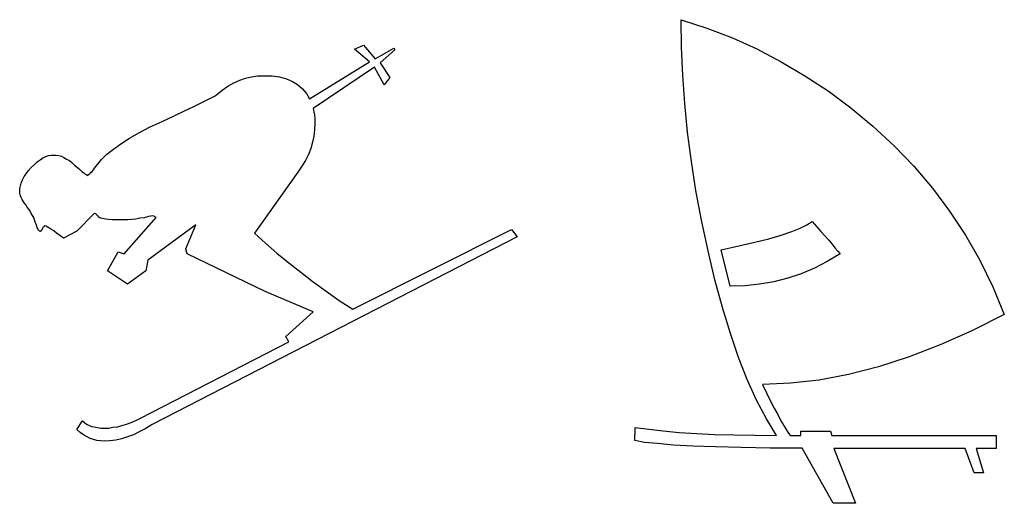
# Model space of a CAD drawing. Extents: x 0.1 to 23.8, y -0.4 to 2.2.
# Tile 1 of 5: x 0.1 to 4.9, y -0.3 to 2.1. Entities that reach past the tile are written whole.
import ezdxf

# ---------------------------------------------------------------- set-up
doc = ezdxf.new("R2010")
doc.units = 0

msp = doc.modelspace()

# ---------------------------------------------------------------- linework, layer by layer
at = {"color": 0}
for p, q in [((3.373047, 1.931641, 0.5), (3.371094, 2.066406, 0.5)), ((3.371094, 2.066406, 0.5), (3.496094, 2.025391, 0.5)), ((3.496094, 2.025391, 0.5), (3.621094, 1.978516, 0.5)), ((3.621094, 1.978516, 0.5), (3.740234, 1.923828, 0.5)), ((1.777344, 1.921875, 0.5), (1.822266, 1.941406, 0.5)), ((1.851563, 1.861328, 0.5), (1.777344, 1.921875, 0.5)), ((1.822266, 1.941406, 0.5), (1.878906, 1.875, 0.5)), ((1.878906, 1.875, 0.5), (1.96875, 1.927734, 0.5)), ((1.96875, 1.927734, 0.5), (1.974609, 1.919922, 0.5)), ((3.378906, 1.794922, 0.5), (3.373047, 1.931641, 0.5)), ((3.740234, 1.923828, 0.5), (3.859375, 1.861328, 0.5)), ((1.974609, 1.919922, 0.5), (1.902344, 1.855469, 0.5)), ((1.558594, 1.679688, 0.5), (1.851563, 1.861328, 0.5)), ((1.875, 1.833984, 0.5), (1.576172, 1.632813, 0.5)), ((1.921875, 1.748047, 0.5), (1.875, 1.833984, 0.5)), ((1.902344, 1.855469, 0.5), (1.949219, 1.785156, 0.5)), ((3.859375, 1.861328, 0.5), (3.974609, 1.792969, 0.5)), ((1.21875, 1.771484, 0.5), (1.246094, 1.78125, 0.5)), ((1.246094, 1.78125, 0.5), (1.275391, 1.787109, 0.5)), ((1.275391, 1.787109, 0.5), (1.304688, 1.792969, 0.5)), ((1.304688, 1.792969, 0.5), (1.333984, 1.792969, 0.5)), ((1.333984, 1.792969, 0.5), (1.375, 1.792969, 0.5)), ((1.375, 1.792969, 0.5), (1.412109, 1.787109, 0.5)), ((1.412109, 1.787109, 0.5), (1.445313, 1.777344, 0.5)), ((1.445313, 1.777344, 0.5), (1.474609, 1.765625, 0.5)), ((1.949219, 1.785156, 0.5), (1.921875, 1.748047, 0.5)), ((3.388672, 1.658203, 0.5), (3.378906, 1.794922, 0.5)), ((3.974609, 1.792969, 0.5), (4.087891, 1.71875, 0.5)), ((1.132813, 1.722656, 0.5), (1.160156, 1.742188, 0.5)), ((1.160156, 1.742188, 0.5), (1.189453, 1.757813, 0.5)), ((1.189453, 1.757813, 0.5), (1.21875, 1.771484, 0.5)), ((1.474609, 1.765625, 0.5), (1.5, 1.75, 0.5)), ((1.5, 1.75, 0.5), (1.523438, 1.728516, 0.5)), ((1.058594, 1.675781, 0.5), (1.082031, 1.6875, 0.5)), ((1.082031, 1.6875, 0.5), (1.097656, 1.695313, 0.5)), ((1.097656, 1.695313, 0.5), (1.105469, 1.701172, 0.5)), ((1.105469, 1.701172, 0.5), (1.132813, 1.722656, 0.5)), ((1.523438, 1.728516, 0.5), (1.542969, 1.707031, 0.5)), ((1.542969, 1.707031, 0.5), (1.558594, 1.679688, 0.5)), ((4.087891, 1.71875, 0.5), (4.199219, 1.636719, 0.5)), ((0.949219, 1.621094, 0.5), (0.994141, 1.642578, 0.5)), ((0.994141, 1.642578, 0.5), (1.029297, 1.660156, 0.5)), ((1.029297, 1.660156, 0.5), (1.058594, 1.675781, 0.5)), ((3.402344, 1.517578, 0.5), (3.388672, 1.658203, 0.5)), ((4.199219, 1.636719, 0.5), (4.306641, 1.546875, 0.5)), ((0.839844, 1.570313, 0.5), (0.898438, 1.597656, 0.5)), ((0.898438, 1.597656, 0.5), (0.949219, 1.621094, 0.5)), ((1.576172, 1.632813, 0.5), (1.578125, 1.625, 0.5)), ((1.578125, 1.625, 0.5), (1.580078, 1.615234, 0.5)), ((1.580078, 1.615234, 0.5), (1.582031, 1.605469, 0.5)), ((1.582031, 1.605469, 0.5), (1.582031, 1.597656, 0.5)), ((1.582031, 1.597656, 0.5), (1.583984, 1.587891, 0.5)), ((1.583984, 1.587891, 0.5), (1.583984, 1.578125, 0.5)), ((0.728516, 1.515625, 0.5), (0.78125, 1.542969, 0.5)), ((0.78125, 1.542969, 0.5), (0.839844, 1.570313, 0.5)), ((1.583984, 1.558594, 0.5), (1.582031, 1.529297, 0.5)), ((1.583984, 1.578125, 0.5), (1.583984, 1.568359, 0.5)), ((1.583984, 1.568359, 0.5), (1.583984, 1.558594, 0.5)), ((4.306641, 1.546875, 0.5), (4.410156, 1.451172, 0.5)), ((0.679688, 1.488281, 0.5), (0.728516, 1.515625, 0.5)), ((1.580078, 1.498047, 0.5), (1.572266, 1.46875, 0.5)), ((1.582031, 1.529297, 0.5), (1.580078, 1.498047, 0.5)), ((3.421875, 1.375, 0.5), (3.402344, 1.517578, 0.5)), ((0.601563, 1.435547, 0.5), (0.638672, 1.460938, 0.5)), ((0.638672, 1.460938, 0.5), (0.679688, 1.488281, 0.5)), ((1.572266, 1.46875, 0.5), (1.564453, 1.4375, 0.5)), ((4.410156, 1.451172, 0.5), (4.505859, 1.351563, 0.5)), ((0.257813, 1.392578, 0.5), (0.271484, 1.398438, 0.5)), ((0.271484, 1.398438, 0.5), (0.285156, 1.404297, 0.5)), ((0.285156, 1.404297, 0.5), (0.298828, 1.40625, 0.5)), ((0.298828, 1.40625, 0.5), (0.310547, 1.40625, 0.5)), ((0.310547, 1.40625, 0.5), (0.322266, 1.40625, 0.5)), ((0.322266, 1.40625, 0.5), (0.335938, 1.404297, 0.5)), ((0.335938, 1.404297, 0.5), (0.347656, 1.400391, 0.5)), ((0.347656, 1.400391, 0.5), (0.359375, 1.394531, 0.5)), ((0.359375, 1.394531, 0.5), (0.373047, 1.386719, 0.5)), ((0.542969, 1.384766, 0.5), (0.570313, 1.410156, 0.5)), ((0.570313, 1.410156, 0.5), (0.601563, 1.435547, 0.5)), ((1.552734, 1.408203, 0.5), (1.539063, 1.378906, 0.5)), ((1.564453, 1.4375, 0.5), (1.552734, 1.408203, 0.5)), ((0.1875, 1.330078, 0.5), (0.201172, 1.345703, 0.5)), ((0.201172, 1.345703, 0.5), (0.216797, 1.359375, 0.5)), ((0.216797, 1.359375, 0.5), (0.230469, 1.373047, 0.5)), ((0.230469, 1.373047, 0.5), (0.244141, 1.382813, 0.5)), ((0.244141, 1.382813, 0.5), (0.257813, 1.392578, 0.5)), ((0.373047, 1.386719, 0.5), (0.386719, 1.378906, 0.5)), ((0.386719, 1.378906, 0.5), (0.398438, 1.369141, 0.5)), ((0.398438, 1.369141, 0.5), (0.412109, 1.357422, 0.5)), ((0.412109, 1.357422, 0.5), (0.425781, 1.345703, 0.5)), ((0.425781, 1.345703, 0.5), (0.4375, 1.335938, 0.5)), ((0.509766, 1.341797, 0.5), (0.515625, 1.349609, 0.5)), ((0.515625, 1.349609, 0.5), (0.523438, 1.359375, 0.5)), ((0.523438, 1.359375, 0.5), (0.542969, 1.384766, 0.5)), ((1.521484, 1.351563, 0.5), (1.501953, 1.322266, 0.5)), ((1.539063, 1.378906, 0.5), (1.521484, 1.351563, 0.5)), ((3.443359, 1.232422, 0.5), (3.421875, 1.375, 0.5)), ((4.505859, 1.351563, 0.5), (4.597656, 1.244141, 0.5)), ((0.158203, 1.285156, 0.5), (0.166016, 1.300781, 0.5)), ((0.166016, 1.300781, 0.5), (0.175781, 1.314453, 0.5)), ((0.175781, 1.314453, 0.5), (0.1875, 1.330078, 0.5)), ((0.4375, 1.335938, 0.5), (0.447266, 1.326172, 0.5)), ((0.447266, 1.326172, 0.5), (0.455078, 1.320313, 0.5)), ((0.455078, 1.320313, 0.5), (0.462891, 1.314453, 0.5)), ((0.462891, 1.314453, 0.5), (0.46875, 1.310547, 0.5)), ((0.46875, 1.310547, 0.5), (0.472656, 1.308594, 0.5)), ((0.472656, 1.308594, 0.5), (0.476563, 1.306641, 0.5)), ((0.476563, 1.306641, 0.5), (0.480469, 1.310547, 0.5)), ((0.480469, 1.310547, 0.5), (0.486328, 1.314453, 0.5)), ((0.486328, 1.314453, 0.5), (0.492188, 1.320313, 0.5)), ((0.492188, 1.320313, 0.5), (0.498047, 1.326172, 0.5)), ((0.498047, 1.326172, 0.5), (0.503906, 1.333984, 0.5)), ((0.503906, 1.333984, 0.5), (0.509766, 1.341797, 0.5)), ((1.501953, 1.322266, 0.5), (1.289063, 1.025391, 0.5)), ((0.144531, 1.242188, 0.5), (0.148438, 1.255859, 0.5)), ((0.148438, 1.255859, 0.5), (0.152344, 1.269531, 0.5)), ((0.152344, 1.269531, 0.5), (0.158203, 1.285156, 0.5)), ((0.144531, 1.228516, 0.5), (0.144531, 1.242188, 0.5)), ((0.144531, 1.220703, 0.5), (0.144531, 1.228516, 0.5)), ((0.146484, 1.212891, 0.5), (0.144531, 1.220703, 0.5)), ((0.148438, 1.207031, 0.5), (0.146484, 1.212891, 0.5)), ((0.152344, 1.199219, 0.5), (0.148438, 1.207031, 0.5)), ((3.470703, 1.087891, 0.5), (3.443359, 1.232422, 0.5)), ((4.597656, 1.244141, 0.5), (4.679688, 1.132813, 0.5)), ((0.15625, 1.189453, 0.5), (0.152344, 1.199219, 0.5)), ((0.162109, 1.181641, 0.5), (0.15625, 1.189453, 0.5)), ((0.167969, 1.171875, 0.5), (0.162109, 1.181641, 0.5)), ((0.175781, 1.162109, 0.5), (0.167969, 1.171875, 0.5)), ((0.181641, 1.152344, 0.5), (0.175781, 1.162109, 0.5)), ((0.189453, 1.142578, 0.5), (0.181641, 1.152344, 0.5)), ((0.195313, 1.132813, 0.5), (0.189453, 1.142578, 0.5)), ((0.201172, 1.121094, 0.5), (0.195313, 1.132813, 0.5)), ((0.207031, 1.111328, 0.5), (0.201172, 1.121094, 0.5)), ((0.212891, 1.101563, 0.5), (0.207031, 1.111328, 0.5)), ((0.509766, 1.123047, 0.5), (0.423828, 1.035156, 0.5)), ((0.511719, 1.121094, 0.5), (0.509766, 1.123047, 0.5)), ((0.513672, 1.119141, 0.5), (0.511719, 1.121094, 0.5)), ((0.517578, 1.117188, 0.5), (0.513672, 1.119141, 0.5)), ((0.519531, 1.115234, 0.5), (0.517578, 1.117188, 0.5)), ((0.521484, 1.113281, 0.5), (0.519531, 1.115234, 0.5)), ((0.525391, 1.111328, 0.5), (0.521484, 1.113281, 0.5)), ((0.527344, 1.107422, 0.5), (0.525391, 1.111328, 0.5)), ((0.53125, 1.103516, 0.5), (0.527344, 1.107422, 0.5)), ((0.773438, 1.105469, 0.5), (0.751953, 1.099609, 0.5)), ((0.794922, 1.109375, 0.5), (0.773438, 1.105469, 0.5)), ((0.810547, 1.101563, 0.5), (0.794922, 1.109375, 0.5)), ((4.679688, 1.132813, 0.5), (4.757813, 1.015625, 0.5)), ((0.216797, 1.089844, 0.5), (0.212891, 1.101563, 0.5)), ((0.220703, 1.078125, 0.5), (0.216797, 1.089844, 0.5)), ((0.224609, 1.068359, 0.5), (0.220703, 1.078125, 0.5)), ((0.228516, 1.058594, 0.5), (0.224609, 1.068359, 0.5)), ((0.230469, 1.050781, 0.5), (0.228516, 1.058594, 0.5)), ((0.261719, 1.056641, 0.5), (0.259766, 1.054688, 0.5)), ((0.263672, 1.058594, 0.5), (0.261719, 1.056641, 0.5)), ((0.265625, 1.058594, 0.5), (0.263672, 1.058594, 0.5)), ((0.267578, 1.060547, 0.5), (0.265625, 1.058594, 0.5)), ((0.265625, 1.058594, 0.5), (0.265625, 1.058594, 0.5)), ((0.273438, 1.058594, 0.5), (0.267578, 1.060547, 0.5)), ((0.279297, 1.056641, 0.5), (0.273438, 1.058594, 0.5)), ((0.287109, 1.050781, 0.5), (0.279297, 1.056641, 0.5)), ((0.535156, 1.099609, 0.5), (0.53125, 1.103516, 0.5)), ((0.541016, 1.097656, 0.5), (0.535156, 1.099609, 0.5)), ((0.550781, 1.095703, 0.5), (0.541016, 1.097656, 0.5)), ((0.5625, 1.09375, 0.5), (0.550781, 1.095703, 0.5)), ((0.578125, 1.091797, 0.5), (0.5625, 1.09375, 0.5)), ((0.595703, 1.089844, 0.5), (0.578125, 1.091797, 0.5)), ((0.615234, 1.089844, 0.5), (0.595703, 1.089844, 0.5)), ((0.636719, 1.089844, 0.5), (0.615234, 1.089844, 0.5)), ((0.654297, 1.089844, 0.5), (0.636719, 1.089844, 0.5)), ((0.654297, 0.923828, 0.5), (0.810547, 1.101563, 0.5)), ((0.671875, 1.089844, 0.5), (0.654297, 1.089844, 0.5)), ((0.691406, 1.091797, 0.5), (0.671875, 1.089844, 0.5)), ((0.710938, 1.09375, 0.5), (0.691406, 1.091797, 0.5)), ((0.730469, 1.097656, 0.5), (0.710938, 1.09375, 0.5)), ((0.751953, 1.099609, 0.5), (0.730469, 1.097656, 0.5)), ((1.003906, 1.066406, 0.5), (0.769531, 0.892578, 0.5)), ((0.955078, 0.949219, 0.5), (1.003906, 1.066406, 0.5)), ((3.501953, 0.939453, 0.5), (3.470703, 1.087891, 0.5)), ((3.951172, 1.048828, 0.5), (3.984375, 1.066406, 0.5)), ((3.984375, 1.066406, 0.5), (4.009766, 1.082031, 0.5)), ((4.009766, 1.082031, 0.5), (4.033203, 1.056641, 0.5)), ((4.033203, 1.056641, 0.5), (4.052734, 1.033203, 0.5)), ((0.234375, 1.044922, 0.5), (0.230469, 1.050781, 0.5)), ((0.236328, 1.039063, 0.5), (0.234375, 1.044922, 0.5)), ((0.240234, 1.037109, 0.5), (0.236328, 1.039063, 0.5)), ((0.242188, 1.035156, 0.5), (0.240234, 1.037109, 0.5)), ((0.244141, 1.033203, 0.5), (0.242188, 1.035156, 0.5)), ((0.246094, 1.033203, 0.5), (0.244141, 1.033203, 0.5)), ((0.248047, 1.035156, 0.5), (0.246094, 1.035156, 0.5)), ((0.246094, 1.035156, 0.5), (0.246094, 1.033203, 0.5)), ((0.25, 1.037109, 0.5), (0.248047, 1.035156, 0.5)), ((0.251953, 1.041016, 0.5), (0.25, 1.039063, 0.5)), ((0.25, 1.039063, 0.5), (0.25, 1.037109, 0.5)), ((0.253906, 1.042969, 0.5), (0.251953, 1.041016, 0.5)), ((0.255859, 1.046875, 0.5), (0.253906, 1.042969, 0.5)), ((0.257813, 1.052734, 0.5), (0.255859, 1.048828, 0.5)), ((0.255859, 1.048828, 0.5), (0.255859, 1.046875, 0.5)), ((0.259766, 1.054688, 0.5), (0.257813, 1.052734, 0.5)), ((0.296875, 1.044922, 0.5), (0.287109, 1.050781, 0.5)), ((0.310547, 1.037109, 0.5), (0.296875, 1.044922, 0.5)), ((0.324219, 1.025391, 0.5), (0.310547, 1.037109, 0.5)), ((0.339844, 1.013672, 0.5), (0.324219, 1.025391, 0.5)), ((0.357422, 1, 0.5), (0.339844, 1.013672, 0.5)), ((0.423828, 1.035156, 0.5), (0.357422, 1, 0.5)), ((1.289063, 1.025391, 0.5), (1.34375, 0.976563, 0.5)), ((1.769531, 0.654297, 0.5), (2.542969, 1.042969, 0.5)), ((2.542969, 1.042969, 0.5), (2.570313, 1.007813, 0.5)), ((3.798828, 0.998047, 0.5), (3.859375, 1.015625, 0.5)), ((3.859375, 1.015625, 0.5), (3.910156, 1.033203, 0.5)), ((3.910156, 1.033203, 0.5), (3.951172, 1.048828, 0.5)), ((4.052734, 1.033203, 0.5), (4.072266, 1.011719, 0.5)), ((4.072266, 1.011719, 0.5), (4.091797, 0.990234, 0.5)), ((4.757813, 1.015625, 0.5), (4.828125, 0.892578, 0.5)), ((2.570313, 1.007813, 0.5), (0.791016, 0.091797, 0.5)), ((1.34375, 0.976563, 0.5), (1.398438, 0.927734, 0.5)), ((3.566406, 0.943359, 0.5), (3.652344, 0.962891, 0.5)), ((3.652344, 0.962891, 0.5), (3.730469, 0.980469, 0.5)), ((3.730469, 0.980469, 0.5), (3.798828, 0.998047, 0.5)), ((4.091797, 0.990234, 0.5), (4.107422, 0.970703, 0.5)), ((4.107422, 0.970703, 0.5), (4.121094, 0.953125, 0.5)), ((0.572266, 0.841797, 0.5), (0.625, 0.933594, 0.5)), ((0.625, 0.933594, 0.5), (0.654297, 0.923828, 0.5)), ((0.960938, 0.923828, 0.5), (0.955078, 0.949219, 0.5)), ((1.341797, 0.740234, 0.5), (0.960938, 0.923828, 0.5)), ((1.398438, 0.927734, 0.5), (1.457031, 0.880859, 0.5)), ((3.535156, 0.796875, 0.5), (3.501953, 0.939453, 0.5)), ((3.609375, 0.765625, 0.5), (3.566406, 0.943359, 0.5)), ((4.146484, 0.923828, 0.5), (4.083984, 0.886719, 0.5)), ((4.121094, 0.953125, 0.5), (4.134766, 0.9375, 0.5)), ((4.134766, 0.9375, 0.5), (4.146484, 0.923828, 0.5)), ((0.769531, 0.892578, 0.5), (0.759766, 0.841797, 0.5)), ((1.457031, 0.880859, 0.5), (1.515625, 0.833984, 0.5)), ((4.083984, 0.886719, 0.5), (4.021484, 0.853516, 0.5)), ((4.828125, 0.892578, 0.5), (4.890625, 0.763672, 0.5)), ((0.669922, 0.775391, 0.5), (0.572266, 0.841797, 0.5)), ((0.759766, 0.841797, 0.5), (0.669922, 0.775391, 0.5)), ((1.515625, 0.833984, 0.5), (1.576172, 0.787109, 0.5)), ((3.957031, 0.826172, 0.5), (3.890625, 0.804688, 0.5)), ((4.021484, 0.853516, 0.5), (3.957031, 0.826172, 0.5)), ((1.576172, 0.787109, 0.5), (1.638672, 0.742188, 0.5)), ((3.572266, 0.662109, 0.5), (3.535156, 0.796875, 0.5)), ((3.753906, 0.775391, 0.5), (3.681641, 0.767578, 0.5)), ((3.822266, 0.787109, 0.5), (3.753906, 0.775391, 0.5)), ((3.890625, 0.804688, 0.5), (3.822266, 0.787109, 0.5)), ((1.576172, 0.640625, 0.5), (1.341797, 0.740234, 0.5)), ((1.638672, 0.742188, 0.5), (1.703125, 0.697266, 0.5)), ((3.681641, 0.767578, 0.5), (3.609375, 0.765625, 0.5)), ((4.890625, 0.763672, 0.5), (4.947266, 0.628906, 0.5)), ((1.703125, 0.697266, 0.5), (1.769531, 0.654297, 0.5)), ((1.443359, 0.521484, 0.5), (1.576172, 0.640625, 0.5)), ((3.611328, 0.535156, 0.5), (3.572266, 0.662109, 0.5)), ((4.947266, 0.628906, 0.5), (4.789063, 0.548828, 0.5)), ((3.650391, 0.417969, 0.5), (3.611328, 0.535156, 0.5)), ((4.789063, 0.548828, 0.5), (4.634766, 0.480469, 0.5)), ((0.734375, 0.123047, 0.5), (1.457031, 0.494141, 0.5)), ((1.457031, 0.494141, 0.5), (1.443359, 0.521484, 0.5)), ((4.634766, 0.480469, 0.5), (4.482422, 0.421875, 0.5)), ((3.693359, 0.310547, 0.5), (3.650391, 0.417969, 0.5)), ((4.482422, 0.421875, 0.5), (4.333984, 0.373047, 0.5)), ((4.333984, 0.373047, 0.5), (4.1875, 0.335938, 0.5)), ((3.738281, 0.210938, 0.5), (3.693359, 0.310547, 0.5)), ((3.904297, 0.292969, 0.5), (3.767578, 0.287109, 0.5)), ((4.044922, 0.308594, 0.5), (3.904297, 0.292969, 0.5)), ((4.1875, 0.335938, 0.5), (4.044922, 0.308594, 0.5)), ((3.767578, 0.287109, 0.5), (3.787109, 0.246094, 0.5)), ((3.787109, 0.246094, 0.5), (3.804688, 0.208984, 0.5)), ((3.787109, 0.119141, 0.5), (3.738281, 0.210938, 0.5)), ((3.804688, 0.208984, 0.5), (3.824219, 0.171875, 0.5)), ((3.824219, 0.171875, 0.5), (3.841797, 0.140625, 0.5)), ((0.423828, 0.066406, 0.5), (0.451172, 0.109375, 0.5)), ((0.451172, 0.109375, 0.5), (0.460938, 0.101563, 0.5)), ((0.460938, 0.101563, 0.5), (0.470703, 0.09375, 0.5)), ((0.666016, 0.09375, 0.5), (0.6875, 0.101563, 0.5)), ((0.6875, 0.101563, 0.5), (0.710938, 0.111328, 0.5)), ((0.710938, 0.111328, 0.5), (0.734375, 0.123047, 0.5)), ((3.835938, 0.037109, 0.5), (3.787109, 0.119141, 0.5)), ((3.841797, 0.140625, 0.5), (3.857422, 0.109375, 0.5)), ((3.857422, 0.109375, 0.5), (3.873047, 0.083984, 0.5)), ((0.439453, 0.052734, 0.5), (0.423828, 0.066406, 0.5)), ((0.455078, 0.041016, 0.5), (0.439453, 0.052734, 0.5)), ((0.470703, 0.09375, 0.5), (0.480469, 0.087891, 0.5)), ((0.480469, 0.087891, 0.5), (0.494141, 0.082031, 0.5)), ((0.494141, 0.082031, 0.5), (0.507813, 0.080078, 0.5)), ((0.507813, 0.080078, 0.5), (0.523438, 0.076172, 0.5)), ((0.523438, 0.076172, 0.5), (0.541016, 0.074219, 0.5)), ((0.541016, 0.074219, 0.5), (0.558594, 0.074219, 0.5)), ((0.558594, 0.074219, 0.5), (0.580078, 0.074219, 0.5)), ((0.580078, 0.074219, 0.5), (0.599609, 0.078125, 0.5)), ((0.599609, 0.078125, 0.5), (0.621094, 0.080078, 0.5)), ((0.621094, 0.080078, 0.5), (0.642578, 0.085938, 0.5)), ((0.642578, 0.085938, 0.5), (0.666016, 0.09375, 0.5)), ((0.730469, 0.056641, 0.5), (0.699219, 0.041016, 0.5)), ((0.759766, 0.072266, 0.5), (0.730469, 0.056641, 0.5)), ((0.791016, 0.091797, 0.5), (0.759766, 0.072266, 0.5)), ((3.144531, 0.013672, 0.5), (3.146484, 0.076172, 0.5)), ((3.146484, 0.076172, 0.5), (3.212891, 0.068359, 0.5)), ((3.212891, 0.068359, 0.5), (3.283203, 0.060547, 0.5)), ((3.283203, 0.060547, 0.5), (3.361328, 0.052734, 0.5)), ((3.361328, 0.052734, 0.5), (3.445313, 0.046875, 0.5)), ((3.873047, 0.083984, 0.5), (3.888672, 0.058594, 0.5)), ((3.888672, 0.058594, 0.5), (3.902344, 0.037109, 0.5)), ((3.955078, 0.037109, 0.5), (3.955078, 0.058594, 0.5)), ((3.955078, 0.058594, 0.5), (4.099609, 0.058594, 0.5)), ((4.099609, 0.058594, 0.5), (4.105469, 0.037109, 0.5)), ((0.470703, 0.033203, 0.5), (0.455078, 0.041016, 0.5)), ((0.488281, 0.023438, 0.5), (0.470703, 0.033203, 0.5)), ((0.503906, 0.017578, 0.5), (0.488281, 0.023438, 0.5)), ((0.521484, 0.013672, 0.5), (0.503906, 0.017578, 0.5)), ((0.539063, 0.011719, 0.5), (0.521484, 0.013672, 0.5)), ((0.556641, 0.009766, 0.5), (0.539063, 0.011719, 0.5)), ((0.583984, 0.011719, 0.5), (0.556641, 0.009766, 0.5)), ((0.613281, 0.015625, 0.5), (0.583984, 0.011719, 0.5)), ((0.640625, 0.021484, 0.5), (0.613281, 0.015625, 0.5)), ((0.669922, 0.03125, 0.5), (0.640625, 0.021484, 0.5)), ((0.699219, 0.041016, 0.5), (0.669922, 0.03125, 0.5)), ((3.191406, 0.003906, 0.5), (3.144531, 0.013672, 0.5)), ((3.255859, -0.001953, 0.5), (3.191406, 0.003906, 0.5)), ((3.445313, 0.046875, 0.5), (3.533203, 0.042969, 0.5)), ((3.533203, 0.042969, 0.5), (3.628906, 0.041016, 0.5)), ((3.628906, 0.041016, 0.5), (3.730469, 0.039063, 0.5)), ((3.730469, 0.039063, 0.5), (3.835938, 0.037109, 0.5)), ((3.902344, 0.037109, 0.5), (3.955078, 0.037109, 0.5)), ((4.105469, 0.037109, 0.5), (4.908203, 0.037109, 0.5)), ((4.908203, 0.037109, 0.5), (4.908203, -0.025391, 0.5)), ((3.333984, -0.009766, 0.5), (3.255859, -0.001953, 0.5)), ((3.429688, -0.013672, 0.5), (3.333984, -0.009766, 0.5)), ((3.539063, -0.017578, 0.5), (3.429688, -0.013672, 0.5)), ((3.664063, -0.021484, 0.5), (3.539063, -0.017578, 0.5)), ((3.804688, -0.023438, 0.5), (3.664063, -0.021484, 0.5)), ((3.960938, -0.023438, 0.5), (3.804688, -0.023438, 0.5)), ((4.113281, -0.292969, 0.5), (3.960938, -0.023438, 0.5)), ((4.755859, -0.025391, 0.5), (4.115234, -0.025391, 0.5)), ((4.115234, -0.025391, 0.5), (4.220703, -0.292969, 0.5)), ((4.800781, -0.144531, 0.5), (4.755859, -0.025391, 0.5)), ((4.908203, -0.025391, 0.5), (4.810547, -0.025391, 0.5)), ((4.810547, -0.025391, 0.5), (4.845703, -0.144531, 0.5)), ((4.845703, -0.144531, 0.5), (4.800781, -0.144531, 0.5)), ((4.220703, -0.292969, 0.5), (4.113281, -0.292969, 0.5))]:
    msp.add_line(p, q, dxfattribs=at)

doc.saveas('drawing.dxf')
